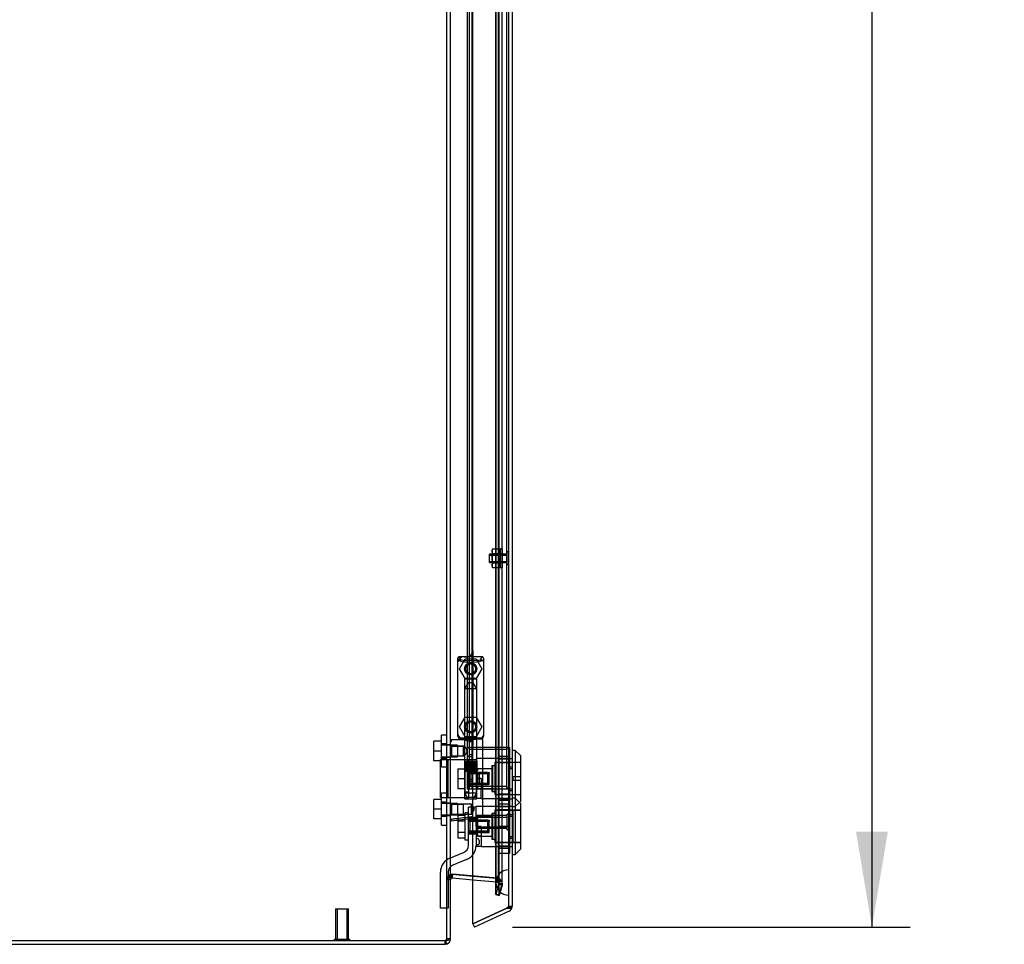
# Model space of a CAD drawing. Header units: inches. Extents: x 1 to 299, y -2 to 199.
# Tile 6 of 26: x 21 to 40, y 69 to 87. Entities that reach past the tile are written whole.
import ezdxf
from ezdxf.enums import TextEntityAlignment as Align
from ezdxf.lldxf.tags import DXFTag

# ---------------------------------------------------------------- set-up
doc = ezdxf.new("R2010")
doc.units = ezdxf.units.IN
doc.header["$MEASUREMENT"] = 0
for name, color, linetype in [('COM70220', 7, 'Continuous'), ('COM70708-4', 7, 'Continuous'), ('COM70710-7', 7, 'Continuous'), ('COM70711-4', 7, 'Continuous'), ('COM70712-12', 7, 'Continuous'), ('COM70714-1', 7, 'Continuous'), ('COM70714-4', 7, 'Continuous'), ('Default', 7, 'Continuous'), ('HNG86659-1', 7, 'Continuous'), ('HNG86659-2', 7, 'Continuous'), ('LOK10031', 7, 'Continuous'), ('LOK10031_CAM', 7, 'Continuous'), ('LOK10031_INSERT', 7, 'Continuous'), ('LOK10031_NUT', 7, 'Continuous'), ('LOK10031_SC', 7, 'Continuous'), ('NTS18118', 7, 'Continuous'), ('SCS86661', 7, 'Continuous'), ('STD26063', 7, 'Continuous'), ('STD26258', 7, 'Continuous'), ('WAM30017', 7, 'Continuous')]:
    doc.layers.add(name, color=color, linetype=linetype)
doc.styles.add('SEACAD_Times_New_Roman', font='times.ttf')
tags = doc.linetypes.add('HIDDEN2', pattern=[0.1875, 0.125, -0.0625]).pattern_tags.tags
tags[6:7] = [DXFTag(74, 4), DXFTag(75, 0), DXFTag(340, '0'), DXFTag(46, 0.0), DXFTag(50, 0.0), DXFTag(44, 0.0), DXFTag(45, 0.0)]
tags[4:5] = [DXFTag(74, 4), DXFTag(75, 0), DXFTag(340, '0'), DXFTag(46, 0.0), DXFTag(50, 0.0), DXFTag(44, 0.0), DXFTag(45, 0.0)]
doc.dimstyles.new('HAMMOND_(STH_-_300x200)', dxfattribs={"dimtxt": 1.5, "dimasz": 1.875, "dimexe": 0.75, "dimexo": 0.75, "dimgap": 0.375, "dimtad": 0, "dimtih": 1, "dimtoh": 1, "dimzin": 0, "dimdsep": 46, "dimtxsty": 'SEACAD_Times_New_Roman', "dimblk1": '_SE_FILLED', "dimblk2": '_SE_FILLED', "dimsah": 1, "dimcen": 0.75, "dimadec": 0, "dimazin": 0, "dimtfac": 0.8, "dimtofl": 0, "dimtmove": 0, "dimatfit": 3, "dimfxl": 1, "dimtolj": 1, "dimtzin": 0, "dimarcsym": 0})

# ---------------------------------------------------------------- blocks, each defined once
blk = doc.blocks.new('SE1')
at = {"layer": 'COM70220', "color": 7, "linetype": 'HIDDEN2'}
for p, q in [((30.04, 127.718), (30.04, 70.599)), ((30.286, 127.718), (30.286, 70.599)), ((30.288, 127.718), (30.288, 70.599)), ((30.289, 127.718), (30.289, 70.599)), ((30.04, 70.599), (30.04, 70.349)), ((30.286, 70.599), (30.286, 70.349)), ((30.288, 70.598), (30.286, 70.349)), ((30.288, 70.599), (30.288, 70.1)), ((30.289, 70.598), (30.288, 70.598)), ((30.289, 70.599), (30.289, 70.1)), ((30.286, 70.349), (30.288, 70.1)), ((30.288, 70.1), (30.289, 70.1))]:
    blk.add_line(p, q, dxfattribs=at)
blk.add_arc((30.29, 70.349), 0.25, 90, 270, dxfattribs=at)
at = {"layer": 'COM70708-4', "color": 7, "linetype": 'Continuous'}
for p, q in [((29.152, 69.244), (29.152, 129.026)), ((29.159, 70.468), (29.158, 70.461)), ((29.191, 70.511), (29.185, 70.509)), ((29.188, 70.51), (29.188, 70.51)), ((29.191, 70.511), (29.589, 70.476)), ((13.26, 69.208), (29.044, 69.208)), ((29.044, 69.208), (29.074, 69.211))]:
    blk.add_line(p, q, dxfattribs=at)
at = {"layer": 'COM70708-4', "color": 7, "linetype": 'HIDDEN2'}
for p, q in [((30.037, 70.113), (30.037, 128.198)), ((30.107, 70.113), (30.107, 128.198)), ((30.093, 70.327), (30.093, 127.984)), ((30.165, 70.327), (30.165, 127.994)), ((29.08, 73.062), (29.08, 90.121)), ((29.152, 73.049), (29.08, 73.049)), ((29.08, 72.809), (29.152, 72.809)), ((29.08, 71.92), (29.08, 72.797)), ((29.152, 71.907), (29.08, 71.907)), ((29.08, 71.667), (29.152, 71.667)), ((29.08, 69.244), (29.08, 71.655)), ((29.152, 70.403), (29.08, 70.403)), ((29.158, 70.461), (29.097, 70.461)), ((29.159, 70.468), (29.102, 70.468)), ((29.185, 70.509), (29.179, 70.509)), ((29.188, 70.51), (29.188, 70.51)), ((29.191, 70.511), (29.197, 70.511)), ((30.067, 70.435), (29.197, 70.511)), ((29.589, 70.476), (30.06, 70.435)), ((30.06, 70.435), (30.067, 70.435)), ((30.066, 70.431), (30.06, 70.435)), ((30.087, 70.388), (30.066, 70.431)), ((30.066, 70.431), (30.083, 70.431)), ((30.083, 70.431), (30.067, 70.435)), ((30.093, 70.327), (30.087, 70.388)), ((30.087, 70.388), (30.146, 70.388)), ((30.092, 70.318), (30.037, 70.113)), ((30.092, 70.318), (30.093, 70.327)), ((30.092, 70.318), (30.161, 70.318)), ((30.093, 70.327), (30.165, 70.327)), ((30.107, 70.113), (30.161, 70.318)), ((30.161, 70.318), (30.165, 70.327)), ((30.037, 70.113), (30.107, 70.113)), ((29.054, 69.211), (29.074, 69.211)), ((29.152, 69.244), (29.08, 69.244))]:
    blk.add_line(p, q, dxfattribs=at)
at = {"layer": 'COM70708-4', "color": 7, "linetype": 'Continuous'}
blk.add_arc((29.364, 70.368), 0.228, 141.7224, 153.9781, dxfattribs=at)
blk.add_open_spline([(29.074, 69.211), (29.085, 69.214), (29.096, 69.217), (29.115, 69.222), (29.123, 69.225), (29.137, 69.23), (29.143, 69.233), (29.15, 69.239), (29.152, 69.242), (29.152, 69.244)], degree=3, knots=[0, 0, 0, 0, 0.25, 0.25, 0.5, 0.5, 0.75, 0.75, 1, 1, 1, 1], dxfattribs=at)
at = {"layer": 'COM70710-7', "color": 7, "linetype": 'HIDDEN2'}
for p, q in [((29.152, 70.403), (29.08, 70.403)), ((29.097, 70.462), (29.102, 70.468)), ((29.152, 70.426), (29.097, 70.462)), ((29.158, 70.423), (29.097, 70.462)), ((29.152, 70.43), (29.102, 70.468)), ((29.159, 70.425), (29.102, 70.468)), ((29.18, 70.502), (29.179, 70.511)), ((29.185, 70.439), (29.179, 70.511)), ((29.179, 70.511), (29.197, 70.511)), ((29.197, 70.51), (29.197, 70.511)), ((29.197, 70.511), (30.067, 70.435)), ((29.589, 70.404), (30.06, 70.363)), ((30.06, 70.363), (30.067, 70.435)), ((30.06, 70.363), (30.066, 70.362)), ((30.066, 70.362), (30.083, 70.432)), ((30.066, 70.362), (30.087, 70.347)), ((30.067, 70.435), (30.083, 70.432)), ((30.087, 70.347), (30.146, 70.388)), ((30.087, 70.347), (30.146, 70.388)), ((30.088, 70.345), (30.15, 70.381)), ((30.146, 70.388), (30.15, 70.381)), ((30.15, 70.381), (30.165, 70.327)), ((30.092, 70.318), (30.037, 70.113)), ((30.087, 70.347), (30.088, 70.345)), ((30.088, 70.345), (30.093, 70.327)), ((30.093, 70.327), (30.092, 70.318)), ((30.092, 70.318), (30.161, 70.299)), ((30.093, 70.327), (30.165, 70.327)), ((30.161, 70.299), (30.107, 70.095)), ((30.165, 70.327), (30.161, 70.299)), ((30.037, 70.113), (30.107, 70.095)), ((29.152, 69.244), (29.08, 69.244))]:
    blk.add_line(p, q, dxfattribs=at)
at = {"layer": 'COM70710-7', "color": 7, "linetype": 'Continuous'}
for p, q in [((29.159, 70.425), (29.152, 70.43)), ((29.158, 70.423), (29.152, 70.426)), ((29.158, 70.423), (29.159, 70.425)), ((29.185, 70.439), (29.18, 70.502)), ((29.185, 70.439), (29.191, 70.439)), ((29.191, 70.439), (29.197, 70.51)), ((29.191, 70.439), (29.589, 70.404)), ((29.054, 69.21), (29.044, 69.208)), ((29.044, 69.136), (29.044, 69.208)), ((29.054, 69.21), (29.074, 69.141)), ((13.224, 69.136), (29.044, 69.136)), ((29.074, 69.141), (29.044, 69.136))]:
    blk.add_line(p, q, dxfattribs=at)
at = {"layer": 'COM70710-7', "color": 7, "linetype": 'HIDDEN2'}
for centre, radius, start, end in [((29.189, 70.403), 0.109, 147.3155, 179.9076), ((29.188, 70.403), 0.108, 94.6176, 143.1652), ((30.057, 70.327), 0.108, 34.21, 76.2157), ((29.044, 69.244), 0.036, 286.3111, 359.9999)]:
    blk.add_arc(centre, radius, start, end, dxfattribs=at)
at = {"layer": 'COM70710-7', "color": 7, "linetype": 'Continuous'}
for centre, radius, start, end in [((29.188, 70.403), 0.036, 94.6178, 143.165), ((29.044, 69.244), 0.108, 286.311, 360)]:
    blk.add_arc(centre, radius, start, end, dxfattribs=at)
at = {"layer": 'COM70711-4', "color": 7, "linetype": 'Continuous'}
blk.add_line((29.154, 70.425), (29.152, 70.403), dxfattribs=at)
at = {"layer": 'COM70711-4', "color": 7, "linetype": 'HIDDEN2'}
blk.add_line((29.159, 70.468), (29.154, 70.425), dxfattribs=at)
blk.add_arc((29.199, 70.399), 0.119, 144.9386, 178.2266, dxfattribs=at)
at = {"layer": 'COM70712-12', "color": 7, "linetype": 'HIDDEN2'}
for p, q in [((30.29, 128.431), (30.29, 69.886)), ((29.589, 74.903), (29.589, 73.04)), ((29.415, 74.778), (29.464, 74.778)), ((29.589, 71.606), (29.589, 73.04)), ((30.29, 72.784), (30.292, 72.784)), ((30.29, 72.587), (30.362, 72.587)), ((30.29, 72.19), (30.362, 72.19)), ((30.29, 71.993), (30.292, 71.993)), ((30.29, 71.846), (30.292, 71.846)), ((30.29, 71.649), (30.362, 71.649)), ((30.29, 71.252), (30.362, 71.252)), ((30.29, 71.055), (30.292, 71.055)), ((30.269, 69.853), (30.254, 69.846)), ((30.356, 69.853), (30.256, 69.853)), ((30.29, 69.886), (30.362, 69.886))]:
    blk.add_line(p, q, dxfattribs=at)
at = {"layer": 'COM70712-12', "color": 7, "linetype": 'Continuous'}
for p, q in [((30.362, 128.431), (30.362, 69.886)), ((29.589, 74.903), (29.589, 88.93)), ((29.29, 74.653), (29.29, 73.29)), ((29.589, 69.536), (29.589, 71.606)), ((30.254, 69.846), (29.589, 69.536)), ((29.589, 69.536), (30.254, 69.846)), ((30.3, 69.788), (29.62, 69.471)), ((30.254, 69.846), (30.356, 69.846)), ((30.357, 69.853), (30.356, 69.853)), ((30.356, 69.846), (30.356, 69.853)), ((29.589, 69.536), (29.62, 69.471))]:
    blk.add_line(p, q, dxfattribs=at)
at = {"layer": 'COM70712-12', "color": 7, "linetype": 'HIDDEN2'}
for centre in [(29.546, 74.543), (29.546, 73.402)]:
    blk.add_circle(centre, 0.12, dxfattribs=at)
at = {"layer": 'COM70712-12', "color": 7, "linetype": 'Continuous'}
for centre, radius, start, end in [((29.464, 74.903), 0.125, 272.1889, 0), ((29.415, 74.653), 0.125, 175.4638, 180), ((29.415, 73.29), 0.125, 180, 184.5362), ((30.254, 69.886), 0.108, 295, 342.4161), ((30.254, 69.886), 0.108, 342.4161, 0)]:
    blk.add_arc(centre, radius, start, end, dxfattribs=at)
at = {"layer": 'COM70712-12', "color": 7, "linetype": 'HIDDEN2'}
for centre, radius, start, end in [((29.415, 74.653), 0.125, 90, 175.4638), ((29.464, 74.903), 0.125, 270, 272.1889), ((29.415, 73.29), 0.125, 184.5362, 270), ((29.464, 73.04), 0.125, 0, 90), ((30.254, 69.886), 0.036, 295, 0)]:
    blk.add_arc(centre, radius, start, end, dxfattribs=at)
for centre, major_axis, ratio, start_param, end_param in [((30.254, 76.262), (0, -6.415), 0.005612, 0, 0.046772), ((30.254, 69.886), (-0.036, 0), 0.9073, 1.617568, 3.141593)]:
    blk.add_ellipse(centre, major_axis=major_axis, ratio=ratio, start_param=start_param, end_param=end_param, dxfattribs=at)
at = {"layer": 'COM70712-12', "color": 7, "linetype": 'Continuous'}
blk.add_ellipse((30.254, 69.886), major_axis=(-0.108, 0), ratio=0.9073, start_param=2.802142, end_param=3.141593, dxfattribs=at)
at = {"layer": 'COM70714-1', "color": 7, "linetype": 'HIDDEN2'}
for p, q in [((29.52, 73.003), (30.247, 73.003)), ((29.52, 72.963), (30.247, 72.963)), ((29.571, 72.855), (29.52, 72.855)), ((29.571, 72.815), (29.52, 72.815)), ((29.52, 72.378), (29.571, 72.378)), ((29.52, 72.338), (29.571, 72.338)), ((30.247, 72.23), (29.52, 72.23))]:
    blk.add_line(p, q, dxfattribs=at)
for centre, radius, start, end in [((29.52, 72.96), 0.043, 90, 180), ((29.52, 72.96), 0.003, 90, 180), ((30.247, 72.96), 0.043, 0, 90), ((30.247, 72.96), 0.003, 0, 90), ((29.52, 72.858), 0.043, 180, 270), ((29.52, 72.858), 0.003, 180, 270), ((29.52, 72.335), 0.043, 90, 180), ((29.52, 72.335), 0.003, 90, 180), ((29.52, 72.233), 0.043, 180, 270), ((29.52, 72.233), 0.003, 180, 270), ((30.247, 72.233), 0.003, 270, 0), ((30.247, 72.233), 0.043, 270, 0)]:
    blk.add_arc(centre, radius, start, end, dxfattribs=at)
at = {"layer": 'COM70714-4', "color": 7, "linetype": 'HIDDEN2'}
for p, q in [((29.477, 126.128), (29.477, 72.19)), ((29.517, 126.128), (29.517, 72.19)), ((29.571, 126.128), (29.571, 72.19)), ((30.25, 126.128), (30.25, 72.19)), ((29.477, 72.19), (29.52, 72.19)), ((29.52, 72.19), (30.247, 72.19)), ((30.247, 72.19), (30.29, 72.19))]:
    blk.add_line(p, q, dxfattribs=at)
at = {"layer": 'HNG86659-1', "color": 7, "linetype": 'Continuous'}
for p, q in [((29.29, 74.74), (29.29, 73.225)), ((29.29, 74.739), (29.31, 74.69)), ((29.762, 74.778), (29.327, 74.778)), ((29.352, 74.723), (29.33, 74.778)), ((29.352, 74.72), (29.33, 74.778)), ((29.352, 74.72), (29.352, 74.723)), ((29.739, 74.72), (29.762, 74.778)), ((29.739, 74.72), (29.74, 74.723)), ((29.74, 74.723), (29.762, 74.778)), ((29.801, 74.739), (29.782, 74.69)), ((29.801, 73.225), (29.801, 74.74)), ((29.425, 73.146), (29.164, 73.146)), ((29.309, 73.22), (29.309, 73.185)), ((29.762, 73.165), (29.329, 73.165)), ((29.329, 73.165), (29.762, 73.165)), ((29.782, 73.185), (29.782, 73.22)), ((29.782, 71.665), (29.782, 73.146)), ((29.622, 71.61), (29.163, 71.553)), ((29.606, 71.608), (29.165, 71.553)), ((29.747, 71.626), (29.606, 71.608)), ((29.622, 71.61), (29.606, 71.608))]:
    blk.add_line(p, q, dxfattribs=at)
at = {"layer": 'HNG86659-1', "color": 7, "linetype": 'HIDDEN2'}
for p, q in [((29.426, 74.335), (29.426, 73.177)), ((29.437, 74.346), (29.654, 74.346)), ((29.666, 73.177), (29.666, 74.335)), ((29.33, 73.185), (29.343, 73.185)), ((29.343, 73.185), (29.749, 73.185)), ((29.426, 73.177), (29.414, 73.165)), ((29.414, 73.165), (29.426, 73.154)), ((29.426, 73.177), (29.666, 73.177)), ((29.666, 73.154), (29.426, 73.154)), ((29.426, 73.154), (29.426, 73.025)), ((29.678, 73.165), (29.666, 73.177)), ((29.666, 73.154), (29.678, 73.165)), ((29.666, 71.996), (29.666, 73.154)), ((29.749, 73.185), (29.762, 73.185)), ((29.173, 73.026), (29.152, 73.047)), ((29.173, 72.832), (29.173, 73.026)), ((29.406, 73.026), (29.173, 73.026)), ((29.173, 73.026), (29.406, 73.026)), ((29.426, 73.026), (29.406, 73.026)), ((29.406, 72.832), (29.406, 73.026)), ((29.152, 72.811), (29.173, 72.832)), ((29.173, 72.832), (29.406, 72.832)), ((29.173, 72.832), (29.406, 72.832)), ((29.406, 72.832), (29.426, 72.832)), ((29.426, 72.833), (29.426, 71.996)), ((29.173, 71.884), (29.152, 71.906)), ((29.654, 71.984), (29.437, 71.984)), ((29.173, 71.691), (29.173, 71.884)), ((29.406, 71.884), (29.173, 71.884)), ((29.173, 71.884), (29.406, 71.884)), ((29.565, 71.884), (29.406, 71.884)), ((29.406, 71.691), (29.406, 71.884)), ((29.565, 71.691), (29.565, 71.884)), ((29.621, 71.787), (29.565, 71.884)), ((29.565, 71.691), (29.621, 71.787)), ((29.152, 71.669), (29.173, 71.691)), ((29.173, 71.691), (29.406, 71.691)), ((29.173, 71.691), (29.406, 71.691)), ((29.406, 71.691), (29.565, 71.691))]:
    blk.add_line(p, q, dxfattribs=at)
for centre, radius in [((29.546, 74.543), 0.118), ((29.546, 74.543), 0.0968), ((29.546, 74.543), 0.0968), ((29.546, 73.402), 0.118), ((29.546, 73.402), 0.0968), ((29.546, 73.402), 0.0968)]:
    blk.add_circle(centre, radius, dxfattribs=at)
at = {"layer": 'HNG86659-1', "color": 7, "linetype": 'Continuous'}
for centre, radius, start, end in [((29.334, 74.74), 0.0432, 170.3107, 181.0665), ((29.329, 74.739), 0.0392, 106.467, 168.78), ((29.335, 74.684), 0.0255, 130.6693, 167.2932), ((29.329, 74.729), 0.0491, 88.6161, 102.0318), ((29.566, 75.505), 0.839, 252.8076, 268.6088), ((29.524, 75.512), 0.846, 271.4593, 287.1243), ((29.763, 74.729), 0.0491, 77.9682, 91.3839), ((29.762, 74.739), 0.0392, 11.22, 73.533), ((29.757, 74.684), 0.0255, 12.7068, 49.3307), ((29.758, 74.74), 0.0432, 358.9335, 9.6893), ((29.164, 73.134), 0.0118, 91.6274, 180), ((30.363, 73.766), 1.368, 208.4945, 208.8184), ((29.164, 73.134), 0.0118, 90.0008, 91.6266), ((29.329, 73.223), 0.039, 178.4395, 188.4336), ((29.33, 73.225), 0.0395, 190.0421, 238.9435), ((29.343, 73.219), 0.0339, 170.6189, 178.4811), ((29.329, 73.185), 0.0197, 180, 270), ((29.329, 73.146), 0.0197, 90, 180), ((29.762, 73.185), 0.0197, 270, 360), ((29.762, 73.146), 0.0197, 0, 90), ((29.748, 73.219), 0.0339, 1.4039, 9.3839), ((29.762, 73.225), 0.0395, 301.1698, 349.9579), ((29.762, 73.223), 0.039, 351.5664, 1.5605), ((29.164, 71.565), 0.0118, 180, 245.0772), ((29.815, 71.543), 0.656, 176.4098, 179.0269), ((29.164, 71.565), 0.0118, 245.0769, 265.6132), ((29.197, 71.569), 0.0401, 145.0143, 158.1633), ((29.164, 71.565), 0.0118, 265.5954, 277.125), ((29.743, 71.665), 0.0394, 277.125, 0.0158)]:
    blk.add_arc(centre, radius, start, end, dxfattribs=at)
at = {"layer": 'HNG86659-1', "color": 7, "linetype": 'HIDDEN2'}
for centre, radius, start, end in [((29.229, 74.043), 0.706, 84.0828, 84.9944), ((29.743, 74.838), 0.429, 188.1861, 189.6334), ((29.348, 74.838), 0.429, 350.3666, 351.8139), ((29.862, 74.043), 0.706, 95.0055, 95.9173), ((29.437, 74.335), 0.0118, 90, 180), ((29.654, 74.335), 0.0118, 0, 90), ((29.229, 73.926), 0.711, 274.9929, 275.9146), ((29.343, 73.219), 0.0339, 178.4811, 269.1433), ((29.33, 73.225), 0.0395, 238.9435, 269.2685), ((29.33, 73.227), 0.0417, 269.1335, 269.9996), ((29.748, 73.219), 0.0339, 270.8539, 1.4039), ((29.762, 73.225), 0.0395, 270.7316, 301.1698), ((29.762, 73.227), 0.0417, 270.0004, 270.8665), ((29.862, 73.926), 0.711, 264.0853, 265.0072), ((29.437, 71.996), 0.0118, 180, 270), ((29.654, 71.996), 0.0118, 270, 0)]:
    blk.add_arc(centre, radius, start, end, dxfattribs=at)
at = {"layer": 'HNG86659-1', "color": 7, "linetype": 'Continuous'}
for centre, major_axis, ratio, start_param, end_param in [((29.33, 74.766), (0, -0.0118), 0.049276, 3.017238, 3.218468), ((29.546, 74.73), (0.203, 0), 0.124034, 3.595546, 5.904577), ((29.762, 74.766), (0, -0.0118), 0.049276, 3.064718, 3.265947)]:
    blk.add_ellipse(centre, major_axis=major_axis, ratio=ratio, start_param=start_param, end_param=end_param, dxfattribs=at)
for points, knots in [([(29.318, 74.703), (29.32, 74.707), (29.323, 74.71), (29.328, 74.715), (29.332, 74.717), (29.337, 74.719), (29.339, 74.72), (29.343, 74.721), (29.345, 74.721), (29.348, 74.721), (29.349, 74.721), (29.351, 74.721), (29.352, 74.721), (29.352, 74.72)], [0, 0, 0, 0, 0.25, 0.25, 0.5, 0.5, 0.625, 0.625, 0.75, 0.75, 0.875, 0.875, 1, 1, 1, 1]), ([(29.773, 74.703), (29.771, 74.707), (29.769, 74.71), (29.763, 74.715), (29.76, 74.717), (29.754, 74.719), (29.752, 74.72), (29.749, 74.721), (29.747, 74.721), (29.744, 74.721), (29.742, 74.721), (29.74, 74.721), (29.74, 74.721), (29.739, 74.72)], [0, 0, 0, 0, 0.25, 0.25, 0.5, 0.5, 0.625, 0.625, 0.75, 0.75, 0.875, 0.875, 1, 1, 1, 1]), ([(29.152, 73.112), (29.152, 73.112), (29.153, 73.113), (29.156, 73.113), (29.158, 73.113), (29.161, 73.113)], [0, 0, 0, 0, 0.5, 0.5, 1, 1, 1, 1]), ([(29.163, 73.146), (29.163, 73.146), (29.163, 73.146), (29.163, 73.146), (29.163, 73.146), (29.163, 73.145), (29.162, 73.145), (29.162, 73.145), (29.162, 73.144), (29.161, 73.142), (29.161, 73.139), (29.161, 73.13), (29.161, 73.122), (29.161, 73.113)], [0, 0, 0, 0, 0.03125, 0.03125, 0.0625, 0.0625, 0.125, 0.125, 0.25, 0.25, 0.5, 0.5, 1, 1, 1, 1]), ([(29.425, 73.146), (29.435, 73.146), (29.446, 73.144), (29.468, 73.139), (29.479, 73.136), (29.501, 73.128), (29.513, 73.124), (29.529, 73.118), (29.535, 73.115), (29.546, 73.111), (29.552, 73.109), (29.557, 73.106)], [0, 0, 0, 0, 0.25, 0.25, 0.5, 0.5, 0.75, 0.75, 0.875, 0.875, 1, 1, 1, 1]), ([(29.152, 71.585), (29.152, 71.585), (29.153, 71.584), (29.156, 71.584), (29.158, 71.584), (29.16, 71.584)], [0, 0, 0, 0, 0.5, 0.5, 1, 1, 1, 1]), ([(29.164, 71.592), (29.19, 71.595), (29.216, 71.598), (29.242, 71.602), (29.347, 71.615), (29.452, 71.628), (29.557, 71.641)], [0, 0, 0, 0, 0.198595, 0.198595, 0.198595, 1, 1, 1, 1]), ([(29.557, 71.641), (29.558, 71.641), (29.558, 71.641), (29.56, 71.641), (29.56, 71.641), (29.562, 71.64), (29.563, 71.64), (29.566, 71.639), (29.568, 71.638), (29.575, 71.637), (29.579, 71.635), (29.592, 71.632), (29.6, 71.63), (29.609, 71.627)], [0, 0, 0, 0, 0.03125, 0.03125, 0.0625, 0.0625, 0.125, 0.125, 0.25, 0.25, 0.5, 0.5, 1, 1, 1, 1]), ([(29.609, 71.627), (29.621, 71.629), (29.633, 71.631), (29.656, 71.635), (29.667, 71.637), (29.699, 71.642), (29.718, 71.646), (29.741, 71.65), (29.748, 71.652), (29.76, 71.655), (29.765, 71.656), (29.774, 71.659), (29.777, 71.66), (29.78, 71.662), (29.781, 71.663), (29.782, 71.664), (29.782, 71.664), (29.782, 71.665)], [0, 0, 0, 0, 0.125, 0.125, 0.25, 0.25, 0.5, 0.5, 0.625, 0.625, 0.75, 0.75, 0.875, 0.875, 0.9375, 0.9375, 1, 1, 1, 1]), ([(29.609, 71.627), (29.609, 71.624), (29.609, 71.621), (29.609, 71.616), (29.609, 71.614), (29.61, 71.611), (29.61, 71.611), (29.611, 71.61), (29.611, 71.61), (29.614, 71.609), (29.615, 71.61), (29.619, 71.61), (29.621, 71.61), (29.622, 71.61)], [0, 0, 0, 0, 0.25, 0.25, 0.5, 0.5, 0.625, 0.625, 0.75, 0.75, 0.875, 0.875, 1, 1, 1, 1])]:
    blk.add_open_spline(points, degree=3, knots=knots, dxfattribs=at)
at = {"layer": 'HNG86659-1', "color": 7, "linetype": 'HIDDEN2'}
for points, knots in [([(29.475, 72.929), (29.475, 72.943), (29.47, 72.956), (29.46, 72.978), (29.453, 72.988), (29.436, 73.014), (29.426, 73.026), (29.426, 73.026), (29.426, 73.026), (29.426, 73.026)], [0, 0, 0, 0, 0.0625, 0.0625, 0.125, 0.125, 0.25, 0.25, 0.2503152, 0.2503152, 0.2503152, 0.2503152]), ([(29.426, 72.832), (29.426, 72.832), (29.436, 72.844), (29.453, 72.87), (29.46, 72.88), (29.47, 72.902), (29.475, 72.916), (29.475, 72.929)], [0.7505722, 0.7505722, 0.7505722, 0.7505722, 0.875, 0.875, 0.9375, 0.9375, 1, 1, 1, 1]), ([(29.475, 72.932), (29.475, 72.931), (29.475, 72.93), (29.475, 72.925), (29.474, 72.922), (29.474, 72.918)], [0.49628825, 0.49628825, 0.49628825, 0.49628825, 0.5, 0.5, 0.51768311, 0.51768311, 0.51768311, 0.51768311])]:
    blk.add_open_spline(points, degree=3, knots=knots, dxfattribs=at)
at = {"layer": 'HNG86659-2', "color": 7, "linetype": 'HIDDEN2'}
for p, q in [((29.496, 74.268), (29.428, 74.15)), ((29.595, 74.268), (29.496, 74.268)), ((29.664, 74.15), (29.595, 74.268)), ((29.664, 74.15), (29.428, 74.15)), ((29.428, 74.15), (29.428, 72.732)), ((29.664, 72.732), (29.664, 74.15)), ((29.423, 72.732), (29.424, 72.732)), ((29.423, 72.732), (29.423, 72.732)), ((29.423, 72.732), (29.423, 72.535)), ((29.423, 72.732), (29.423, 72.535)), ((29.424, 72.732), (29.435, 72.732)), ((29.424, 72.732), (29.424, 72.535)), ((29.427, 72.732), (29.427, 72.535)), ((29.428, 72.732), (29.428, 72.535)), ((29.431, 72.732), (29.431, 72.535)), ((29.433, 72.732), (29.433, 72.535)), ((29.435, 72.732), (29.443, 72.732)), ((29.435, 72.732), (29.435, 72.535)), ((29.443, 72.732), (29.467, 72.732)), ((29.443, 72.732), (29.443, 72.535)), ((29.443, 72.732), (29.443, 72.535)), ((29.449, 72.732), (29.449, 72.535)), ((29.458, 72.732), (29.458, 72.535)), ((29.46, 72.732), (29.46, 72.535)), ((29.467, 72.732), (29.476, 72.732)), ((29.467, 72.732), (29.467, 72.535)), ((29.476, 72.732), (29.48, 72.732)), ((29.476, 72.732), (29.476, 72.535)), ((29.48, 72.732), (29.513, 72.732)), ((29.48, 72.732), (29.48, 72.535)), ((29.489, 72.732), (29.489, 72.535)), ((29.498, 72.732), (29.498, 72.535)), ((29.503, 72.732), (29.503, 72.535)), ((29.513, 72.732), (29.521, 72.732)), ((29.513, 72.732), (29.513, 72.535)), ((29.521, 72.732), (29.528, 72.732)), ((29.521, 72.732), (29.521, 72.535)), ((29.528, 72.732), (29.564, 72.732)), ((29.528, 72.732), (29.528, 72.535)), ((29.538, 72.732), (29.538, 72.535)), ((29.546, 72.732), (29.546, 72.535)), ((29.554, 72.732), (29.554, 72.535)), ((29.564, 72.732), (29.57, 72.732)), ((29.564, 72.732), (29.564, 72.535)), ((29.57, 72.732), (29.578, 72.732)), ((29.57, 72.732), (29.57, 72.535)), ((29.578, 72.732), (29.611, 72.732)), ((29.578, 72.732), (29.578, 72.535)), ((29.589, 72.732), (29.589, 72.535)), ((29.594, 72.732), (29.594, 72.535)), ((29.603, 72.732), (29.603, 72.535)), ((29.611, 72.732), (29.615, 72.732)), ((29.611, 72.732), (29.611, 72.535)), ((29.615, 72.732), (29.624, 72.732)), ((29.615, 72.732), (29.615, 72.535)), ((29.624, 72.732), (29.648, 72.732)), ((29.624, 72.732), (29.624, 72.535)), ((29.632, 72.732), (29.632, 72.535)), ((29.634, 72.732), (29.634, 72.535)), ((29.642, 72.732), (29.642, 72.535)), ((29.648, 72.732), (29.656, 72.732)), ((29.648, 72.732), (29.648, 72.535)), ((29.648, 72.732), (29.648, 72.535)), ((29.656, 72.732), (29.667, 72.732)), ((29.656, 72.732), (29.656, 72.535)), ((29.658, 72.732), (29.658, 72.535)), ((29.66, 72.732), (29.66, 72.535)), ((29.663, 72.732), (29.663, 72.535)), ((29.665, 72.732), (29.665, 72.535)), ((29.667, 72.732), (29.669, 72.732)), ((29.667, 72.732), (29.667, 72.535)), ((29.669, 72.732), (29.669, 72.535)), ((29.669, 72.732), (29.669, 72.732)), ((29.669, 72.535), (29.669, 72.732)), ((29.423, 72.535), (29.423, 72.535)), ((29.423, 72.535), (29.424, 72.535)), ((29.424, 72.535), (29.435, 72.535)), ((29.428, 72.535), (29.428, 72.102)), ((29.435, 72.535), (29.443, 72.535)), ((29.443, 72.535), (29.467, 72.535)), ((29.467, 72.535), (29.476, 72.535)), ((29.476, 72.535), (29.48, 72.535)), ((29.48, 72.535), (29.513, 72.535)), ((29.513, 72.535), (29.521, 72.535)), ((29.521, 72.535), (29.528, 72.535)), ((29.528, 72.535), (29.564, 72.535)), ((29.564, 72.535), (29.57, 72.535)), ((29.57, 72.535), (29.578, 72.535)), ((29.578, 72.535), (29.611, 72.535)), ((29.611, 72.535), (29.615, 72.535)), ((29.615, 72.535), (29.624, 72.535)), ((29.624, 72.535), (29.648, 72.535)), ((29.648, 72.535), (29.656, 72.535)), ((29.656, 72.535), (29.667, 72.535)), ((29.664, 72.102), (29.664, 72.535)), ((29.667, 72.535), (29.669, 72.535)), ((29.669, 72.535), (29.669, 72.535)), ((29.664, 72.102), (29.428, 72.102)), ((29.428, 72.102), (29.496, 71.984)), ((29.595, 71.984), (29.664, 72.102))]:
    blk.add_line(p, q, dxfattribs=at)
at = {"layer": 'LOK10031', "color": 7, "linetype": 'Continuous'}
for p, q in [((30.422, 72.938), (30.362, 72.938)), ((30.422, 72.938), (30.422, 72.001)), ((30.522, 72.838), (30.422, 72.938)), ((30.522, 72.838), (30.522, 71.938)), ((30.422, 72.001), (30.362, 72.001)), ((30.422, 72.001), (30.422, 70.901)), ((30.522, 71.901), (30.422, 72.001)), ((30.503, 71.919), (30.522, 71.938)), ((30.522, 71.901), (30.522, 71.001)), ((30.422, 70.901), (30.522, 71.001)), ((30.362, 70.901), (30.422, 70.901))]:
    blk.add_line(p, q, dxfattribs=at)
at = {"layer": 'LOK10031', "color": 7, "linetype": 'HIDDEN2'}
for p, q in [((29.652, 72.781), (29.652, 71.996)), ((30.292, 72.781), (29.652, 72.781)), ((30.022, 72.703), (30.022, 72.073)), ((30.522, 72.703), (30.022, 72.703)), ((30.292, 72.784), (30.362, 72.784)), ((30.292, 72.619), (30.292, 72.784)), ((29.962, 72.582), (29.652, 72.582)), ((29.962, 72.638), (29.962, 72.138)), ((30.022, 72.638), (29.962, 72.638)), ((30.292, 72.619), (30.362, 72.619)), ((30.292, 72.157), (30.292, 72.619)), ((29.752, 72.388), (29.652, 72.388)), ((29.752, 72.388), (29.752, 72.195)), ((29.652, 72.195), (29.752, 72.195)), ((29.752, 71.996), (29.752, 72.195)), ((29.752, 72.195), (29.962, 72.195)), ((29.962, 72.138), (30.022, 72.138)), ((30.292, 72.157), (30.362, 72.157)), ((30.292, 71.993), (30.292, 72.157)), ((29.752, 71.996), (29.652, 71.996)), ((29.752, 71.996), (30.292, 71.996)), ((30.022, 72.073), (30.522, 72.073)), ((30.292, 71.993), (30.362, 71.993)), ((30.422, 71.838), (30.503, 71.919)), ((29.652, 71.451), (29.652, 71.843)), ((30.292, 71.843), (29.652, 71.843)), ((30.022, 71.766), (30.022, 71.136)), ((30.522, 71.766), (30.022, 71.766)), ((30.292, 71.846), (30.362, 71.846)), ((30.292, 71.682), (30.292, 71.846)), ((30.362, 71.838), (30.422, 71.838)), ((29.962, 71.644), (29.652, 71.644)), ((29.962, 71.701), (29.962, 71.201)), ((30.022, 71.701), (29.962, 71.701)), ((30.292, 71.682), (30.362, 71.682)), ((30.292, 71.22), (30.292, 71.682)), ((29.752, 71.451), (29.652, 71.451)), ((29.752, 71.451), (29.752, 71.058)), ((29.752, 71.257), (29.652, 71.257)), ((29.752, 71.257), (29.962, 71.257)), ((29.962, 71.201), (30.022, 71.201)), ((30.022, 71.136), (30.522, 71.136)), ((30.292, 71.22), (30.362, 71.22)), ((30.292, 71.055), (30.292, 71.22)), ((29.652, 71.077), (29.652, 71.058)), ((29.752, 71.058), (29.652, 71.058)), ((29.752, 71.058), (30.292, 71.058)), ((30.292, 71.055), (30.362, 71.055))]:
    blk.add_line(p, q, dxfattribs=at)
at = {"layer": 'LOK10031_CAM', "color": 7, "linetype": 'HIDDEN2'}
for p, q in [((28.952, 72.765), (29.14, 72.765)), ((28.952, 72.015), (28.952, 72.765)), ((29.102, 72.015), (29.102, 72.765)), ((29.14, 72.765), (29.408, 72.765)), ((29.408, 72.765), (29.502, 72.765)), ((29.502, 72.765), (29.652, 72.765)), ((29.502, 72.765), (29.502, 72.015)), ((29.652, 72.547), (29.502, 72.547)), ((29.682, 72.5), (29.652, 72.5)), ((29.712, 72.47), (29.712, 72.31)), ((29.652, 72.232), (29.502, 72.232)), ((29.682, 72.28), (29.652, 72.28)), ((28.952, 72.015), (29.14, 72.015)), ((29.14, 72.015), (29.408, 72.015)), ((29.408, 72.015), (29.502, 72.015)), ((29.652, 72.015), (29.502, 72.015)), ((29.502, 71.452), (29.502, 71.827)), ((29.652, 71.827), (29.502, 71.827)), ((29.652, 71.61), (29.502, 71.61)), ((29.502, 71.077), (29.502, 71.452)), ((29.652, 71.451), (29.652, 71.077)), ((29.652, 71.295), (29.502, 71.295)), ((29.682, 71.205), (29.652, 71.205)), ((29.712, 71.175), (29.712, 71.115)), ((29.14, 70.829), (29.408, 70.938)), ((29.682, 71.085), (29.652, 71.085)), ((29.464, 70.799), (29.196, 70.69)), ((28.952, 69.972), (28.952, 70.551)), ((29.102, 70.551), (29.102, 69.972)), ((28.952, 69.847), (28.952, 69.972)), ((29.102, 69.972), (29.102, 69.847)), ((29.102, 69.847), (28.952, 69.847))]:
    blk.add_line(p, q, dxfattribs=at)
for centre, radius, start, end in [((29.682, 72.47), 0.03, 0, 90), ((29.682, 72.31), 0.03, 270, 0), ((29.682, 71.175), 0.03, 0, 90), ((29.352, 71.077), 0.15, 292.0194, 0), ((29.352, 71.077), 0.3, 292.0194, 0), ((29.682, 71.115), 0.03, 270, 0), ((29.252, 70.551), 0.3, 112.0194, 180), ((29.252, 70.551), 0.15, 112.0194, 180)]:
    blk.add_arc(centre, radius, start, end, dxfattribs=at)
at = {"layer": 'LOK10031_INSERT', "color": 7, "linetype": 'HIDDEN2'}
for p, q in [((30.037, 72.701), (30.037, 72.076)), ((30.522, 72.701), (30.037, 72.701)), ((29.537, 72.544), (29.537, 72.503)), ((29.537, 72.544), (29.687, 72.544)), ((29.537, 72.506), (29.912, 72.506)), ((29.687, 72.503), (29.537, 72.503)), ((29.537, 72.274), (29.537, 72.503)), ((29.912, 72.487), (29.537, 72.487)), ((29.687, 72.544), (29.687, 72.582)), ((29.977, 72.582), (29.687, 72.582)), ((29.687, 72.274), (29.687, 72.503)), ((29.912, 72.506), (29.912, 72.487)), ((29.912, 72.29), (29.912, 72.487)), ((29.977, 72.638), (29.977, 72.138)), ((30.037, 72.638), (29.977, 72.638)), ((29.537, 72.29), (29.912, 72.29)), ((29.912, 72.27), (29.912, 72.29)), ((30.372, 72.428), (30.372, 72.348)), ((30.372, 72.428), (30.522, 72.428)), ((30.522, 72.348), (30.372, 72.348)), ((29.537, 72.274), (29.537, 72.232)), ((29.537, 72.274), (29.687, 72.274)), ((29.537, 72.27), (29.912, 72.27)), ((29.687, 72.232), (29.652, 72.232)), ((29.687, 72.195), (29.687, 72.232)), ((29.687, 72.195), (29.977, 72.195)), ((29.977, 72.138), (30.037, 72.138)), ((30.037, 72.076), (30.522, 72.076)), ((30.037, 71.763), (30.037, 71.138)), ((30.372, 71.763), (30.037, 71.763)), ((30.372, 71.761), (30.372, 71.763)), ((30.522, 71.761), (30.372, 71.761)), ((30.372, 71.761), (30.372, 71.141)), ((29.537, 71.607), (29.537, 71.565)), ((29.537, 71.607), (29.687, 71.607)), ((29.537, 71.569), (29.912, 71.569)), ((29.687, 71.565), (29.537, 71.565)), ((29.537, 71.336), (29.537, 71.565)), ((29.912, 71.549), (29.537, 71.549)), ((29.687, 71.607), (29.687, 71.644)), ((29.977, 71.644), (29.687, 71.644)), ((29.687, 71.336), (29.687, 71.565)), ((29.912, 71.569), (29.912, 71.549)), ((29.912, 71.352), (29.912, 71.549)), ((29.977, 71.701), (29.977, 71.201)), ((30.037, 71.701), (29.977, 71.701)), ((29.537, 71.352), (29.912, 71.352)), ((29.537, 71.336), (29.537, 71.295)), ((29.537, 71.336), (29.687, 71.336)), ((29.537, 71.332), (29.912, 71.332)), ((29.912, 71.332), (29.912, 71.352)), ((29.687, 71.295), (29.652, 71.295)), ((29.687, 71.257), (29.687, 71.295)), ((29.687, 71.257), (29.977, 71.257)), ((29.977, 71.201), (30.037, 71.201)), ((30.037, 71.138), (30.372, 71.138)), ((30.372, 71.141), (30.372, 71.138)), ((30.372, 71.141), (30.522, 71.141))]:
    blk.add_line(p, q, dxfattribs=at)
at = {"layer": 'LOK10031_NUT', "color": 7, "linetype": 'HIDDEN2'}
for p, q in [((30.09, 73), (30.09, 72.694)), ((30.305, 73), (30.09, 73)), ((30.305, 73), (30.305, 72.694)), ((30.305, 72.821), (30.09, 72.821)), ((30.305, 72.772), (30.09, 72.772)), ((30.09, 72.694), (30.09, 72.082)), ((30.305, 72.694), (30.09, 72.694)), ((30.305, 72.694), (30.305, 72.082)), ((30.09, 72.082), (30.09, 71.981)), ((30.305, 72.082), (30.09, 72.082)), ((30.09, 72.004), (30.305, 72.004)), ((30.09, 71.981), (30.09, 71.451)), ((30.305, 71.981), (30.09, 71.981)), ((30.305, 71.955), (30.09, 71.955)), ((30.305, 72.082), (30.305, 71.981)), ((30.305, 71.981), (30.305, 71.451)), ((30.305, 71.884), (30.09, 71.884)), ((30.305, 71.834), (30.09, 71.834)), ((30.305, 71.776), (30.09, 71.776)), ((30.09, 71.451), (30.09, 70.921)), ((30.305, 71.451), (30.09, 71.451)), ((30.305, 71.451), (30.305, 70.921)), ((30.09, 71.067), (30.305, 71.067)), ((30.305, 71.018), (30.09, 71.018)), ((30.305, 70.921), (30.09, 70.921))]:
    blk.add_line(p, q, dxfattribs=at)
at = {"layer": 'LOK10031_SC', "color": 7, "linetype": 'HIDDEN2'}
for p, q in [((29.295, 72.581), (29.432, 72.581)), ((29.295, 72.581), (29.295, 72.388)), ((29.432, 72.651), (29.432, 72.126)), ((29.502, 72.651), (29.432, 72.651)), ((29.877, 72.506), (29.502, 72.506)), ((29.502, 72.506), (29.502, 72.482)), ((29.877, 72.482), (29.502, 72.482)), ((29.877, 72.506), (29.877, 72.27)), ((29.295, 72.388), (29.432, 72.388)), ((29.295, 72.388), (29.295, 72.196)), ((29.502, 72.27), (29.502, 72.294)), ((29.877, 72.294), (29.502, 72.294)), ((29.295, 72.196), (29.432, 72.196)), ((29.432, 72.126), (29.502, 72.126)), ((29.502, 72.27), (29.877, 72.27)), ((29.432, 71.713), (29.432, 71.188)), ((29.502, 71.713), (29.432, 71.713)), ((29.295, 71.673), (29.432, 71.673)), ((29.295, 71.673), (29.295, 71.562)), ((29.295, 71.562), (29.432, 71.562)), ((29.295, 71.562), (29.295, 71.339)), ((29.877, 71.569), (29.502, 71.569)), ((29.502, 71.569), (29.502, 71.544)), ((29.877, 71.544), (29.502, 71.544)), ((29.877, 71.569), (29.877, 71.332)), ((29.295, 71.339), (29.432, 71.339)), ((29.295, 71.339), (29.295, 71.228)), ((29.502, 71.332), (29.502, 71.357)), ((29.877, 71.357), (29.502, 71.357)), ((29.502, 71.332), (29.877, 71.332)), ((29.295, 71.228), (29.432, 71.228)), ((29.432, 71.188), (29.502, 71.188))]:
    blk.add_line(p, q, dxfattribs=at)
at = {"layer": 'NTS18118', "color": 7, "linetype": 'HIDDEN2'}
for p, q in [((29.969, 76.85), (29.976, 76.896)), ((29.976, 76.896), (29.969, 76.871)), ((29.969, 76.85), (29.969, 76.871)), ((29.969, 76.85), (29.969, 76.712)), ((29.976, 76.804), (29.969, 76.85)), ((30.165, 76.794), (29.969, 76.794)), ((30.165, 76.777), (29.969, 76.777)), ((29.976, 76.896), (30.134, 76.896)), ((29.976, 76.804), (30.134, 76.804)), ((30.134, 76.804), (30.134, 76.896)), ((30.165, 76.896), (30.134, 76.896)), ((30.134, 76.62), (30.134, 76.804)), ((30.165, 76.896), (30.165, 76.528)), ((29.969, 76.712), (29.969, 76.574)), ((29.976, 76.62), (29.969, 76.712)), ((29.969, 76.646), (30.165, 76.646)), ((30.165, 76.63), (29.969, 76.63)), ((29.969, 76.574), (29.976, 76.62)), ((29.969, 76.574), (29.969, 76.552)), ((29.976, 76.528), (29.969, 76.574)), ((29.969, 76.552), (29.976, 76.528)), ((29.976, 76.62), (30.134, 76.62)), ((30.134, 76.528), (30.134, 76.62)), ((29.976, 76.528), (30.134, 76.528)), ((30.134, 76.528), (30.165, 76.528))]:
    blk.add_line(p, q, dxfattribs=at)
blk.add_open_spline([(29.969, 76.712), (29.969, 76.727), (29.97, 76.742), (29.972, 76.773), (29.974, 76.788), (29.976, 76.804)], degree=3, knots=[0, 0, 0, 0, 0.5, 0.5, 1, 1, 1, 1], dxfattribs=at)
at = {"layer": 'SCS86661', "color": 7, "linetype": 'HIDDEN2'}
for p, q in [((29.325, 74.543), (29.435, 74.735)), ((29.435, 74.735), (29.656, 74.735)), ((29.656, 74.735), (29.767, 74.543)), ((29.435, 74.352), (29.325, 74.543)), ((29.767, 74.543), (29.656, 74.352)), ((29.656, 74.352), (29.435, 74.352)), ((29.325, 73.402), (29.435, 73.593)), ((29.435, 73.593), (29.656, 73.593)), ((29.656, 73.593), (29.767, 73.402)), ((29.435, 73.21), (29.325, 73.402)), ((29.767, 73.402), (29.656, 73.21)), ((28.825, 72.929), (28.825, 73.121)), ((28.975, 73.121), (28.825, 73.121)), ((29.656, 73.21), (29.435, 73.21)), ((28.825, 72.738), (28.825, 72.929)), ((28.975, 72.929), (28.825, 72.929)), ((29.29, 73.042), (28.975, 73.042)), ((29.29, 73.042), (29.29, 72.816)), ((28.975, 72.738), (28.825, 72.738)), ((28.975, 72.816), (29.29, 72.816)), ((28.825, 71.787), (28.825, 71.979)), ((28.975, 71.979), (28.825, 71.979)), ((29.29, 71.9), (28.975, 71.9)), ((29.29, 71.9), (29.29, 71.674)), ((28.825, 71.596), (28.825, 71.787)), ((28.975, 71.787), (28.825, 71.787)), ((28.975, 71.596), (28.825, 71.596)), ((28.975, 71.674), (29.29, 71.674))]:
    blk.add_line(p, q, dxfattribs=at)
for centre in [(29.546, 74.543), (29.546, 73.402)]:
    blk.add_circle(centre, 0.113, dxfattribs=at)
at = {"layer": 'STD26063', "color": 7, "linetype": 'HIDDEN2'}
for p, q in [((29.915, 76.63), (29.915, 76.794)), ((30.259, 76.794), (29.915, 76.794)), ((29.915, 76.774), (30.259, 76.774)), ((30.259, 76.587), (30.259, 76.837)), ((30.29, 76.837), (30.259, 76.837)), ((29.915, 76.649), (30.259, 76.649)), ((29.915, 76.63), (30.259, 76.63)), ((30.259, 76.587), (30.29, 76.587))]:
    blk.add_line(p, q, dxfattribs=at)
at = {"layer": 'STD26258', "color": 7, "linetype": 'HIDDEN2'}
for p, q in [((29.665, 71.412), (29.665, 71.662)), ((30.259, 71.662), (29.665, 71.662)), ((29.665, 71.631), (30.259, 71.631)), ((30.259, 71.38), (30.259, 71.693)), ((30.29, 71.693), (30.259, 71.693)), ((29.665, 71.442), (30.259, 71.442)), ((29.665, 71.412), (30.259, 71.412)), ((30.259, 71.38), (30.29, 71.38)), ((26.895, 69.833), (27.145, 69.833)), ((26.895, 69.833), (26.895, 69.24)), ((26.926, 69.833), (26.926, 69.24)), ((27.114, 69.833), (27.114, 69.24)), ((27.145, 69.24), (27.145, 69.833)), ((26.864, 69.24), (27.176, 69.24)), ((26.864, 69.24), (26.864, 69.208)), ((27.176, 69.208), (27.176, 69.24))]:
    blk.add_line(p, q, dxfattribs=at)
at = {"layer": 'WAM30017', "color": 7, "linetype": 'HIDDEN2'}
for p, q in [((28.975, 72.617), (28.975, 73.242)), ((29.08, 73.242), (28.975, 73.242)), ((29.08, 73.067), (28.975, 73.067)), ((29.08, 72.797), (29.08, 73.062)), ((28.975, 72.792), (29.08, 72.792)), ((28.975, 72.617), (29.08, 72.617)), ((28.975, 71.475), (28.975, 72.1)), ((29.08, 72.1), (28.975, 72.1)), ((29.08, 71.925), (28.975, 71.925)), ((29.08, 71.655), (29.08, 71.92)), ((28.975, 71.65), (29.08, 71.65)), ((28.975, 71.475), (29.08, 71.475))]:
    blk.add_line(p, q, dxfattribs=at)
blk = doc.blocks.new('DMBLK314')
at = {"layer": 'Default', "linetype": 'Continuous', "transparency": 16777216}
for points in [[(18.79, 131.788), (19.541, 133.534), (18.264, 132.125)], [(15.04, 130.071), (13.224, 129.51), (15.124, 129.452)]]:
    blk.add_hatch(color=7, dxfattribs=at).paths.add_polyline_path(points)
at = {"layer": 'Default', "color": 7, "linetype": 'Continuous', "transparency": 16777216}
for start, end in [(318.6656, 335), (270, 288.01)]:
    blk.add_arc((13.224, 136.48), 6.97, start, end, dxfattribs=at)
at = {"layer": 'Default', "color": 7, "linetype": 'Continuous', "transparency": 16777216, "style": 'SEACAD_Times_New_Roman'}
blk.add_text('65°', height=1.5, dxfattribs=at).set_placement((15.387, 131.352), align=Align.TOP_LEFT)
blk = doc.blocks.new('_SE_FILLED')
at = {"color": 0}
blk.add_line((0, 0), (-1, 0), dxfattribs=at)
blk.add_solid([(0, 0), (-1, -0.1665), (-1, 0.1665), (0, 0)], dxfattribs=at)
blk = doc.blocks.new('DMBLK318')
at = {"layer": 'Default', "linetype": 'Continuous', "transparency": 16777216}
for points in [[(37.734, 126.971), (37.422, 128.846), (37.109, 126.971)], [(37.734, 71.346), (37.109, 71.346), (37.422, 69.471)]]:
    blk.add_hatch(color=7, dxfattribs=at).paths.add_polyline_path(points)
at = {"layer": 'Default', "color": 7, "linetype": 'Continuous', "transparency": 16777216}
for p, q in [((30.37, 128.846), (38.172, 128.846)), ((37.422, 128.846), (37.422, 100.434)), ((37.422, 96.159), (37.422, 69.471)), ((30.37, 69.471), (38.172, 69.471))]:
    blk.add_line(p, q, dxfattribs=at)
at = {"layer": 'Default', "color": 7, "linetype": 'Continuous', "transparency": 16777216, "style": 'SEACAD_Times_New_Roman'}
for s, p in [('59.37', (34.863, 99.909)), ('DOOR', (34.276, 97.659))]:
    blk.add_text(s, height=1.5, dxfattribs=at).set_placement(p, align=Align.TOP_LEFT)

msp = doc.modelspace()

# ---------------------------------------------------------------- block references
at = {"layer": 'Default'}
msp.add_blockref('SE1', (0, 0), dxfattribs=at)

# ---------------------------------------------------------------- dimensions: what is measured, and where the dimension line sits
at = {"layer": 'Default', "color": 7, "linetype": 'Continuous'}
dim = msp.add_angular_dim_2l(base=(16.969, 130.602), line1=((13.224, 136.48), (29.044, 129.103)), line2=((13.224, 136.48), (13.224, 69.208)), text='\\A1;<>', dimstyle='HAMMOND_(STH_-_300x200)', dxfattribs=at)
dim.commit()
dim.dimension.update_dxf_attribs({"geometry": 'DMBLK314', "text_midpoint": (16.969, 130.602), "dimtype": 162})
dim = msp.add_linear_dim(base=(37.42184, 128.84606), p1=(29.61991, 128.84606), p2=(29.61991, 69.47114), angle=270, text='\\A1;<>\\PDOOR', dimstyle='HAMMOND_(STH_-_300x200)', dxfattribs=at)
dim.commit()
dim.dimension.update_dxf_attribs({"geometry": 'DMBLK318', "text_midpoint": (37.42184, 99.1586), "dimtype": 161})

doc.saveas('drawing.dxf')
